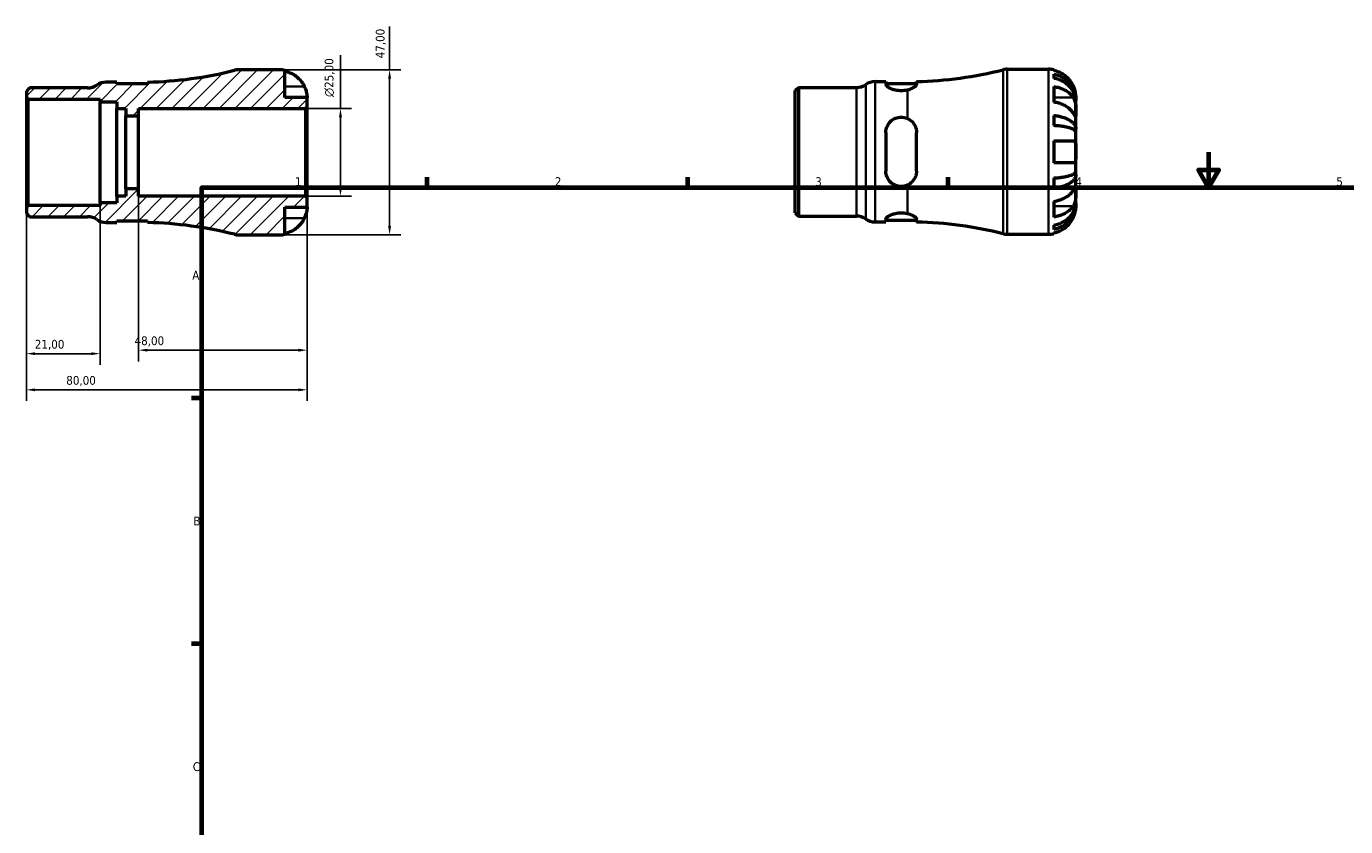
# Model space of a CAD drawing. Header units: millimetres. Extents: x -40 to 665, y 0 to 456.
# Tile 2 of 3: x -40 to 336, y 228 to 456. Entities that reach past the tile are written whole.
import ezdxf

# ---------------------------------------------------------------- set-up
doc = ezdxf.new("R2010")
doc.units = ezdxf.units.MM
for name, color, linetype, lineweight in [('Border (ISO)', 7, 'Continuous', 70), ('Dimension (ISO)', 7, 'Continuous', 25), ('Hatch (ISO)', 7, 'Continuous', 18), ('Visible (ISO)', 7, 'Continuous', 50), ('Visible Narrow (ISO)', 7, 'Continuous', 35)]:
    doc.layers.add(name, color=color, linetype=linetype, lineweight=lineweight)
doc.styles.add('Note Text (ISO)', font='tahoma.ttf')
doc.dimstyles.new('Default (ISO)', dxfattribs={"dimtxt": 2.5, "dimasz": 2.5, "dimexe": 3.175, "dimexo": 0, "dimgap": 0.762, "dimtad": 1, "dimrnd": 1e-08, "dimzin": 0, "dimtxsty": 'Note Text (ISO)', "dimcen": 0.09, "dimdle": 10, "dimclrd": 256, "dimclre": 256, "dimclrt": 232, "dimazin": 0, "dimtfac": 1.40208, "dimtmove": 0, "dimatfit": 3, "dimfxl": 1, "dimtolj": 1, "dimtzin": 0, "dimlwd": -1, "dimlwe": -1, "dimarcsym": 0})

# ---------------------------------------------------------------- blocks, each defined once
blk = doc.blocks.new('Borders Default Border')
at = {"layer": 'Border (ISO)'}
for p, q in [((74.25, 410), (74.25, 412.9)), ((148.5, 410), (148.5, 412.9)), ((222.75, 410), (222.75, 412.9)), ((10, 350), (7.1, 350)), ((10, 280), (7.1, 280))]:
    blk.add_line(p, q, dxfattribs=at)
at = {"layer": 'Border (ISO)', "flags": 128}
for points in [[(297, 420), (297, 410), (294.11, 415), (299.89, 415), (297, 410)], [(10, 10), (10, 410), (584, 410), (584, 10), (10, 10)]]:
    blk.add_lwpolyline(points, dxfattribs=at)
at = {"layer": 'Border (ISO)', "color": 232, "true_color": 0xca0064, "char_height": 2.5, "attachment_point": 7, "style": 'Note Text (ISO)'}
for s, insert in [('1', (36.56, 410.4)), ('2', (110.62, 410.4)), ('3', (184.85, 410.35)), ('4', (259, 410.4)), ('5', (333.39, 410.35)), ('A', (7.29, 383.75)), ('B', (7.59, 313.75)), ('C', (7.43, 243.71))]:
    blk.add_mtext(s, dxfattribs=dict(at, insert=insert))
blk = doc.blocks.new('*D7')
at = {"layer": 'Defpoints', "color": 0, "transparency": 16777216}
for p in [(40, 407.03), (-40, 404.38), (-40, 352.35)]:
    blk.add_point(p, dxfattribs=at)
at = {"layer": 'Dimension (ISO)', "transparency": 16777216}
for p, q in [((40, 407.03), (40, 349.17)), ((-40, 404.38), (-40, 349.17)), ((37.5, 352.35), (-37.5, 352.35))]:
    blk.add_line(p, q, dxfattribs=at)
for points in [[(-37.5, 352.76), (-37.5, 351.93), (-40, 352.35)], [(37.5, 352.76), (37.5, 351.93), (40, 352.35)]]:
    blk.add_solid(points, dxfattribs=at)
at = {"layer": 'Dimension (ISO)', "color": 232, "true_color": 0xca0064, "transparency": 16777216, "insert": (-28.64, 356.29), "char_height": 2.5, "attachment_point": 1, "style": 'Note Text (ISO)'}
blk.add_mtext('\\A1;80,00', dxfattribs=at)
blk = doc.blocks.new('*D8')
at = {"layer": 'Defpoints', "color": 0, "transparency": 16777216}
for p in [(32.12, 443.5), (63.53, 443.5), (32.12, 396.5)]:
    blk.add_point(p, dxfattribs=at)
at = {"layer": 'Dimension (ISO)', "transparency": 16777216}
for p, q in [((63.53, 443.5), (63.53, 455.87)), ((32.12, 443.5), (66.7, 443.5)), ((63.53, 399), (63.53, 441)), ((32.12, 396.5), (66.7, 396.5))]:
    blk.add_line(p, q, dxfattribs=at)
for points in [[(63.11, 441), (63.94, 441), (63.53, 443.5)], [(63.11, 399), (63.94, 399), (63.53, 396.5)]]:
    blk.add_solid(points, dxfattribs=at)
at = {"layer": 'Dimension (ISO)', "color": 232, "true_color": 0xca0064, "transparency": 16777216, "insert": (59.59, 446.76), "char_height": 2.5, "attachment_point": 1, "rotation": 90, "style": 'Note Text (ISO)'}
blk.add_mtext('\\A1;47,00', dxfattribs=at)
blk = doc.blocks.new('*D9')
at = {"layer": 'Defpoints', "color": 0, "transparency": 16777216}
for p in [(39.53, 432.5), (49.53, 432.5), (39.53, 407.5)]:
    blk.add_point(p, dxfattribs=at)
at = {"layer": 'Dimension (ISO)', "transparency": 16777216}
for p, q in [((49.53, 432.5), (49.53, 447.63)), ((39.53, 432.5), (52.7, 432.5)), ((49.53, 410), (49.53, 430)), ((39.53, 407.5), (52.7, 407.5))]:
    blk.add_line(p, q, dxfattribs=at)
for points in [[(49.11, 430), (49.95, 430), (49.53, 432.5)], [(49.11, 410), (49.95, 410), (49.53, 407.5)]]:
    blk.add_solid(points, dxfattribs=at)
at = {"layer": 'Dimension (ISO)', "color": 232, "true_color": 0xca0064, "transparency": 16777216, "insert": (45.01, 435.76), "char_height": 2.5, "attachment_point": 1, "rotation": 90, "style": 'Note Text (ISO)'}
blk.add_mtext('\\A1;\\fAIGDT|b0|i0;\\H2.5000;\\ln\\fTahoma|b0|i0;\\H2.5000;25,00', dxfattribs=at)
blk = doc.blocks.new('*D10')
at = {"layer": 'Defpoints', "color": 0, "transparency": 16777216}
for p in [(-8, 409.58), (40, 407.03), (-8, 363.64)]:
    blk.add_point(p, dxfattribs=at)
at = {"layer": 'Dimension (ISO)', "transparency": 16777216}
for p, q in [((-8, 409.58), (-8, 360.46)), ((40, 407.03), (40, 360.46)), ((37.5, 363.64), (-5.5, 363.64))]:
    blk.add_line(p, q, dxfattribs=at)
for points in [[(-5.5, 364.05), (-5.5, 363.22), (-8, 363.64)], [(37.5, 364.05), (37.5, 363.22), (40, 363.64)]]:
    blk.add_solid(points, dxfattribs=at)
at = {"layer": 'Dimension (ISO)', "color": 232, "true_color": 0xca0064, "transparency": 16777216, "insert": (-9.17, 367.58), "char_height": 2.5, "attachment_point": 1, "style": 'Note Text (ISO)'}
blk.add_mtext('\\A1;48,00', dxfattribs=at)
blk = doc.blocks.new('*D11')
at = {"layer": 'Defpoints', "color": 0, "transparency": 16777216}
for p in [(-40, 404.38), (-19, 405.61), (-40, 362.64)]:
    blk.add_point(p, dxfattribs=at)
at = {"layer": 'Dimension (ISO)', "transparency": 16777216}
for p, q in [((-40, 404.38), (-40, 359.47)), ((-19, 405.61), (-19, 359.47)), ((-21.5, 362.64), (-37.5, 362.64))]:
    blk.add_line(p, q, dxfattribs=at)
for points in [[(-37.5, 363.06), (-37.5, 362.23), (-40, 362.64)], [(-21.5, 363.06), (-21.5, 362.23), (-19, 362.64)]]:
    blk.add_solid(points, dxfattribs=at)
at = {"layer": 'Dimension (ISO)', "color": 232, "true_color": 0xca0064, "transparency": 16777216, "insert": (-37.61, 366.58), "char_height": 2.5, "attachment_point": 1, "style": 'Note Text (ISO)'}
blk.add_mtext('\\A1;21,00', dxfattribs=at)

msp = doc.modelspace()

# ---------------------------------------------------------------- hatches: boundary and pattern name
at = {"layer": 'Hatch (ISO)'}
h = msp.add_hatch(dxfattribs=at)
h.set_pattern_fill('ANSI31', color=256, scale=25.4, style=0)
h.set_pattern_definition([(45, (0, 0), (-2.245064, 2.245064), [])])
edge = h.paths.add_edge_path()
edge.add_line((-40.001, 435.615), (-39.531, 435.145))
edge.add_line((-39.531, 435.145), (-19.001, 435.145))
edge.add_line((-19.001, 435.145), (-19.001, 434.388))
edge.add_line((-19.001, 434.388), (-14.198, 434.388))
edge.add_line((-14.198, 434.388), (-14.198, 432.5))
edge.add_line((-14.198, 432.5), (-11.631, 432.5))
edge.add_line((-11.631, 432.5), (-11.631, 430.417))
edge.add_line((-11.631, 430.417), (-8.001, 430.417))
edge.add_line((-8.001, 430.417), (-8.001, 432.5))
edge.add_line((-8.001, 432.5), (39.529, 432.5))
edge.add_line((39.529, 432.5), (39.999, 432.97))
edge.add_line((39.999, 432.97), (39.999, 435.625))
edge.add_line((39.999, 435.625), (33.699, 435.625))
edge.add_line((33.699, 435.625), (33.699, 443.341))
edge.add_ellipse((32.124, 435.625), major_axis=(1.575, 7.716), ratio=1, start_angle=0, end_angle=11.53696)
edge.add_line((32.124, 443.5), (20.428, 443.5))
edge.add_ellipse((20.428, 438.8), major_axis=(0, 4.7), ratio=1, start_angle=0, end_angle=14.13648)
edge.add_ellipse((-8.001, 551.676), major_axis=(27.281, -108.318), ratio=1, start_angle=347.1732, end_angle=360, ccw=False)
edge.add_line((-5.448, 440.004), (-5.448, 439.475))
edge.add_line((-5.448, 439.475), (-14.198, 439.475))
edge.add_line((-14.198, 439.475), (-14.198, 439.975))
edge.add_line((-14.198, 439.975), (-17.26, 439.975))
edge.add_ellipse((-17.26, 435.275), major_axis=(0, 4.7), ratio=1, start_angle=0, end_angle=34.41151)
edge.add_ellipse((-22.573, 443.03), major_axis=(2.656, -3.878), ratio=1, start_angle=325.58849, end_angle=360, ccw=False)
edge.add_line((-22.573, 438.33), (-39.092, 438.33))
edge.add_line((-39.092, 438.33), (-40.001, 437.421))
edge.add_line((-40.001, 437.421), (-40.001, 435.615))
edge = h.paths.add_edge_path()
edge.add_line((-39.531, 404.854), (-40.001, 404.385))
edge.add_line((-40.001, 404.385), (-40.001, 402.579))
edge.add_line((-40.001, 402.579), (-39.092, 401.67))
edge.add_line((-39.092, 401.67), (-22.573, 401.67))
edge.add_ellipse((-22.573, 396.97), major_axis=(0, 4.7), ratio=1, start_angle=325.58849, end_angle=360, ccw=False)
edge.add_ellipse((-17.26, 404.725), major_axis=(-2.656, -3.877), ratio=1, start_angle=0, end_angle=34.41151)
edge.add_line((-17.26, 400.025), (-14.198, 400.025))
edge.add_line((-14.198, 400.025), (-14.198, 400.525))
edge.add_line((-14.198, 400.525), (-5.448, 400.525))
edge.add_line((-5.448, 400.525), (-5.448, 399.996))
edge.add_ellipse((-8.001, 288.324), major_axis=(2.553, 111.672), ratio=1, start_angle=347.1732, end_angle=360, ccw=False)
edge.add_ellipse((20.428, 401.2), major_axis=(-1.148, -4.558), ratio=1, start_angle=0, end_angle=14.13648)
edge.add_line((20.428, 396.5), (32.124, 396.5))
edge.add_ellipse((32.124, 404.375), major_axis=(0, -7.875), ratio=1, start_angle=0, end_angle=11.53696)
edge.add_line((33.699, 396.659), (33.699, 404.375))
edge.add_line((33.699, 404.375), (39.999, 404.375))
edge.add_line((39.999, 404.375), (39.999, 407.03))
edge.add_line((39.999, 407.03), (39.529, 407.5))
edge.add_line((39.529, 407.5), (-8.001, 407.5))
edge.add_line((-8.001, 407.5), (-8.001, 409.583))
edge.add_line((-8.001, 409.583), (-11.631, 409.583))
edge.add_line((-11.631, 409.583), (-11.631, 407.5))
edge.add_line((-11.631, 407.5), (-14.198, 407.5))
edge.add_line((-14.198, 407.5), (-14.198, 405.612))
edge.add_line((-14.198, 405.612), (-19.001, 405.612))
edge.add_line((-19.001, 405.612), (-19.001, 404.854))
edge.add_line((-19.001, 404.854), (-39.531, 404.854))

# ---------------------------------------------------------------- linework, layer by layer
at = {"layer": 'Visible (ISO)'}
for p, q in [((-14.198, 439.975), (-17.26, 439.975)), ((-14.198, 439.475), (-14.198, 439.975)), ((-5.448, 440.004), (-5.448, 439.475)), ((32.124, 443.5), (20.428, 443.5)), ((33.699, 435.625), (33.699, 443.341)), ((201.916, 440.13), (204.979, 440.13)), ((204.979, 440.13), (204.979, 439.358)), ((213.729, 439.388), (213.729, 440.159)), ((239.604, 443.655), (251.3, 443.655)), ((252.875, 443.496), (252.875, 443.282)), ((252.875, 442.274), (252.875, 441.066)), ((-39.092, 438.33), (-40.001, 437.421)), ((-40.001, 437.421), (-40.001, 435.615)), ((-22.573, 438.33), (-39.092, 438.33)), ((-5.448, 439.475), (-14.198, 439.475)), ((179.175, 437.576), (180.084, 438.485)), ((179.175, 402.734), (179.175, 437.576)), ((180.084, 438.485), (196.604, 438.485)), ((180.084, 438.485), (180.084, 401.825)), ((204.979, 439.63), (213.729, 439.63)), ((252.875, 438.736), (252.875, 434.281)), ((-40.001, 435.615), (-39.531, 435.145)), ((-40.001, 435.615), (-40.001, 404.385)), ((-39.531, 435.145), (-19.001, 435.145)), ((-39.531, 404.854), (-39.531, 435.145)), ((-19.001, 435.145), (-19.001, 434.388)), ((-19.001, 434.388), (-14.198, 434.388)), ((-19.001, 405.612), (-19.001, 434.388)), ((-14.198, 434.388), (-14.198, 432.5)), ((-14.198, 432.5), (-11.631, 432.5)), ((-14.198, 407.5), (-14.198, 432.5)), ((-11.631, 432.5), (-11.631, 430.417)), ((-8.001, 430.417), (-8.001, 432.5)), ((-8.001, 432.5), (39.529, 432.5)), ((39.999, 435.625), (33.699, 435.625)), ((39.529, 432.5), (39.999, 432.97)), ((39.529, 432.5), (39.529, 407.5)), ((39.999, 432.97), (39.999, 435.625)), ((39.999, 407.03), (39.999, 432.97)), ((259.175, 434.774), (259.163, 434.774)), ((259.175, 434.774), (259.175, 435.78)), ((259.175, 434.392), (259.175, 434.774)), ((259.175, 431.203), (259.175, 434.392)), ((-11.631, 430.417), (-8.001, 430.417)), ((-11.631, 409.583), (-11.631, 430.417)), ((-8.001, 409.583), (-8.001, 430.417)), ((252.875, 430.525), (252.875, 427.609)), ((259.175, 426.593), (259.175, 431.203)), ((204.979, 425.655), (204.979, 414.655)), ((213.729, 414.655), (213.729, 425.655)), ((259.175, 426.593), (258.267, 426.593)), ((259.175, 425.669), (259.175, 426.593)), ((259.175, 420.155), (259.175, 425.669)), ((252.875, 423.305), (252.875, 417.005)), ((259.175, 414.64), (259.175, 420.155)), ((259.175, 413.717), (258.267, 413.717)), ((259.175, 413.717), (259.175, 414.64)), ((259.175, 409.106), (259.175, 413.717)), ((252.875, 412.701), (252.875, 409.785)), ((-11.631, 407.5), (-14.198, 407.5)), ((-14.198, 407.5), (-14.198, 405.612)), ((-8.001, 409.583), (-11.631, 409.583)), ((-11.631, 409.583), (-11.631, 407.5)), ((-8.001, 407.5), (-8.001, 409.583)), ((39.529, 407.5), (-8.001, 407.5)), ((39.999, 407.03), (39.529, 407.5)), ((39.999, 404.375), (39.999, 407.03)), ((259.175, 405.918), (259.175, 409.106)), ((-39.531, 404.854), (-40.001, 404.385)), ((-40.001, 404.385), (-40.001, 402.579)), ((-40.001, 402.579), (-39.092, 401.67)), ((-19.001, 404.854), (-39.531, 404.854)), ((-14.198, 405.612), (-19.001, 405.612)), ((-19.001, 405.612), (-19.001, 404.854)), ((33.699, 396.659), (33.699, 404.375)), ((33.699, 404.375), (39.999, 404.375)), ((179.175, 402.734), (180.084, 401.825)), ((252.875, 406.029), (252.875, 401.574)), ((259.175, 405.535), (259.163, 405.535)), ((259.175, 405.535), (259.175, 405.918)), ((259.175, 404.53), (259.175, 405.535)), ((-39.092, 401.67), (-22.573, 401.67)), ((-17.26, 400.025), (-14.198, 400.025)), ((-14.198, 400.025), (-14.198, 400.525)), ((-14.198, 400.525), (-5.448, 400.525)), ((-5.448, 400.525), (-5.448, 399.996)), ((180.084, 401.825), (196.604, 401.825)), ((201.916, 400.18), (204.979, 400.18)), ((204.979, 400.952), (204.979, 400.18)), ((204.979, 400.68), (213.729, 400.68)), ((213.729, 400.151), (213.729, 400.922)), ((252.875, 399.244), (252.875, 398.036)), ((20.428, 396.5), (32.124, 396.5)), ((239.604, 396.655), (251.3, 396.655)), ((252.875, 397.028), (252.875, 396.814))]:
    msp.add_line(p, q, dxfattribs=at)
for centre, radius, start, end in [((-17.26, 435.275), 4.7, 90, 124.41151), ((-8.001, 551.676), 111.701, 271.30968, 284.13648), ((20.428, 438.8), 4.7, 90, 104.13648), ((32.124, 435.625), 7.875, 78.46304, 90), ((201.916, 435.43), 4.7, 90, 124.41151), ((211.175, 551.831), 111.701, 271.30968, 284.13648), ((239.604, 438.955), 4.7, 90, 104.13648), ((251.3, 435.78), 7.875, 78.46304, 90), ((-22.573, 443.03), 4.7, 270, 304.41151), ((196.604, 443.185), 4.7, 270, 304.41151), ((-22.573, 396.97), 4.7, 55.58849, 90), ((-17.26, 404.725), 4.7, 235.58849, 270), ((-8.001, 288.324), 111.701, 75.86352, 88.69032), ((196.604, 397.125), 4.7, 55.58849, 90), ((201.916, 404.88), 4.7, 235.58849, 270), ((211.175, 288.479), 111.701, 75.86352, 88.69032), ((20.428, 401.2), 4.7, 255.86352, 270), ((32.124, 404.375), 7.875, 270, 281.53696), ((239.604, 401.355), 4.7, 255.86352, 270), ((251.3, 404.53), 7.875, 270, 281.53696)]:
    msp.add_arc(centre, radius, start, end, dxfattribs=at)
for points, knots in [([(33.699, 443.127), (34.201, 443.024), (34.691, 442.869), (35.574, 442.501), (36.046, 442.253), (36.926, 441.661), (37.335, 441.318), (38.023, 440.625), (38.366, 440.211), (38.874, 439.445), (39.063, 439.108), (39.221, 438.775)], [0.14941001, 0.14941001, 0.14941001, 0.14941001, 0.29044502, 0.29044502, 0.43634177, 0.43634177, 0.58223851, 0.58223851, 0.72934673, 0.72934673, 0.83526259, 0.83526259, 0.83526259, 0.83526259]), ([(258.398, 438.93), (258.24, 439.263), (258.051, 439.6), (257.543, 440.366), (257.2, 440.78), (256.511, 441.473), (256.103, 441.816), (255.222, 442.407), (254.751, 442.656), (253.868, 443.024), (253.377, 443.179), (252.875, 443.282)], [3.89239507, 3.89239507, 3.89239507, 3.89239507, 3.99831093, 3.99831093, 4.14541915, 4.14541915, 4.2913159, 4.2913159, 4.43721264, 4.43721264, 4.57824766, 4.57824766, 4.57824766, 4.57824766]), ([(252.875, 442.274), (253.381, 442.174), (253.874, 442.023), (254.76, 441.667), (255.231, 441.427), (256.112, 440.857), (256.521, 440.526), (257.209, 439.859), (257.551, 439.461), (258.14, 438.606), (258.388, 438.147), (258.761, 437.274), (258.92, 436.778), (259.127, 435.765), (259.175, 435.248), (259.175, 434.774)], [0.1494024, 0.1494024, 0.1494024, 0.1494024, 0.2912498, 0.2912498, 0.4370651, 0.4370651, 0.5828803, 0.5828803, 0.7290354, 0.7290354, 0.8751905, 0.8751905, 1.0219149, 1.0219149, 1.1686392, 1.1686392, 1.1686392, 1.1686392]), ([(259.175, 434.392), (259.175, 434.813), (259.127, 435.273), (258.92, 436.175), (258.761, 436.616), (258.388, 437.394), (258.14, 437.801), (257.551, 438.563), (257.209, 438.917), (256.521, 439.51), (256.112, 439.805), (255.231, 440.313), (254.76, 440.526), (253.874, 440.843), (253.381, 440.977), (252.875, 441.066)], [3.5133937, 3.5133937, 3.5133937, 3.5133937, 3.6601181, 3.6601181, 3.8068425, 3.8068425, 3.9529976, 3.9529976, 4.0991526, 4.0991526, 4.2449679, 4.2449679, 4.3907831, 4.3907831, 4.5326305, 4.5326305, 4.5326305, 4.5326305]), ([(39.221, 438.775), (39.283, 438.644), (39.342, 438.512), (39.478, 438.186), (39.551, 437.994), (39.682, 437.605), (39.739, 437.41), (39.854, 436.961), (39.9, 436.719), (39.972, 436.235), (39.987, 436.018), (40.001, 435.708), (39.999, 435.625), (39.999, 435.625)], [-0.50816407, -0.50816407, -0.50816407, -0.50816407, -0.46460526, -0.46460526, -0.40154747, -0.40154747, -0.3356183, -0.3356183, -0.24286964, -0.24286964, -0.12490659, -0.12490659, 0, 0, 0, 0]), ([(211.175, 437.738), (211.124, 437.726), (211.071, 437.713), (210.489, 437.583), (209.906, 437.518), (209.354, 437.518), (208.801, 437.518), (208.218, 437.583), (207.159, 437.82), (206.681, 437.99), (205.903, 438.353), (205.558, 438.573), (205.095, 438.994), (204.979, 439.195), (204.979, 439.358)], [-0.18241559, -0.18241559, -0.18241559, -0.18241559, -0.16587042, -0.16587042, 0, 0, 0, 0.16587042, 0.16587042, 0.33174084, 0.33174084, 0.50893176, 0.50893176, 0.68612268, 0.68612268, 0.68612268, 0.68612268]), ([(213.729, 439.388), (213.729, 439.352), (213.723, 439.315), (213.7, 439.233), (213.681, 439.188), (213.603, 439.046), (213.523, 438.945), (213.187, 438.618), (212.84, 438.381), (212.043, 438.002), (211.633, 437.851), (211.175, 437.738)], [-0.5255919, -0.5255919, -0.5255919, -0.5255919, -0.48629128, -0.48629128, -0.44232961, -0.44232961, -0.35095179, -0.35095179, -0.15467494, -0.15467494, -0.00002452, -0.00002452, -0.00002452, -0.00002452]), ([(252.875, 438.736), (253.377, 438.663), (253.868, 438.553), (254.751, 438.293), (255.222, 438.117), (256.103, 437.699), (256.511, 437.456), (257.2, 436.967), (257.543, 436.674), (258.051, 436.132), (258.24, 435.894), (258.398, 435.658)], [0.14941001, 0.14941001, 0.14941001, 0.14941001, 0.29044502, 0.29044502, 0.43634177, 0.43634177, 0.58223851, 0.58223851, 0.72934673, 0.72934673, 0.83526259, 0.83526259, 0.83526259, 0.83526259]), ([(259.175, 435.78), (259.175, 435.78), (259.176, 435.803), (259.174, 435.897), (259.173, 435.971), (259.159, 436.24), (259.139, 436.483), (259.054, 436.994), (259.004, 437.231), (258.886, 437.668), (258.827, 437.859), (258.691, 438.248), (258.613, 438.446), (258.486, 438.739), (258.443, 438.835), (258.398, 438.93)], [-2.17667965, -2.17667965, -2.17667965, -2.17667965, -2.11086653, -2.11086653, -2.04055216, -2.04055216, -1.91738302, -1.91738302, -1.82942275, -1.82942275, -1.76558177, -1.76558177, -1.70117883, -1.70117883, -1.66961913, -1.66961913, -1.66961913, -1.66961913]), ([(258.398, 431.203), (258.24, 431.439), (258.051, 431.677), (257.543, 432.219), (257.2, 432.512), (256.511, 433.002), (256.103, 433.244), (255.222, 433.662), (254.751, 433.838), (253.868, 434.098), (253.377, 434.208), (252.875, 434.281)], [3.89239507, 3.89239507, 3.89239507, 3.89239507, 3.99831093, 3.99831093, 4.14541915, 4.14541915, 4.2913159, 4.2913159, 4.43721264, 4.43721264, 4.57824766, 4.57824766, 4.57824766, 4.57824766]), ([(258.398, 435.658), (258.456, 435.572), (258.511, 435.48), (258.647, 435.225), (258.723, 435.053), (258.858, 434.68), (258.916, 434.479), (259.03, 433.98), (259.077, 433.679), (259.148, 432.983), (259.164, 432.595), (259.177, 431.847), (259.175, 431.498), (259.175, 431.203)], [-0.50766593, -0.50766593, -0.50766593, -0.50766593, -0.46718991, -0.46718991, -0.40200215, -0.40200215, -0.33506637, -0.33506637, -0.24300458, -0.24300458, -0.12488859, -0.12488859, 0, 0, 0, 0]), ([(204.979, 425.655), (204.979, 426.223), (205.095, 426.82), (205.558, 427.909), (205.903, 428.403), (206.681, 429.158), (207.159, 429.483), (208.218, 429.919), (208.801, 430.03), (209.906, 430.03), (210.489, 429.919), (211.071, 429.679), (211.124, 429.656), (211.175, 429.632)], [0.6657302, 0.6657302, 0.6657302, 0.6657302, 0.84292112, 0.84292112, 1.02011204, 1.02011204, 1.18598246, 1.18598246, 1.35185288, 1.35185288, 1.5177233, 1.5177233, 1.53426847, 1.53426847, 1.53426847, 1.53426847]), ([(211.175, 429.632), (211.701, 429.392), (212.165, 429.053), (212.954, 428.21), (213.267, 427.699), (213.568, 426.864), (213.64, 426.578), (213.713, 426.077), (213.729, 425.867), (213.729, 425.655)], [-0.52714959, -0.52714959, -0.52714959, -0.52714959, -0.3487918, -0.3487918, -0.1594388, -0.1594388, -0.06613677, -0.06613677, 0, 0, 0, 0]), ([(252.875, 430.525), (253.381, 430.472), (253.874, 430.393), (254.76, 430.207), (255.231, 430.081), (256.112, 429.782), (256.521, 429.608), (257.209, 429.259), (257.551, 429.05), (258.14, 428.602), (258.388, 428.361), (258.761, 427.903), (258.92, 427.644), (259.127, 427.113), (259.175, 426.841), (259.175, 426.593)], [0.1494024, 0.1494024, 0.1494024, 0.1494024, 0.2912498, 0.2912498, 0.4370651, 0.4370651, 0.5828803, 0.5828803, 0.7290354, 0.7290354, 0.8751905, 0.8751905, 1.0219149, 1.0219149, 1.1686392, 1.1686392, 1.1686392, 1.1686392]), ([(259.175, 431.203), (259.175, 431.048), (259.176, 430.909), (259.174, 430.661), (259.173, 430.555), (259.16, 430.357), (259.145, 430.292), (259.081, 430.273), (259.033, 430.311), (258.916, 430.452), (258.858, 430.531), (258.723, 430.723), (258.647, 430.833), (258.511, 431.035), (258.456, 431.117), (258.398, 431.203)], [0, 0, 0, 0, 0.06608139, 0.06608139, 0.13667451, 0.13667451, 0.23873403, 0.23873403, 0.33457773, 0.33457773, 0.40157847, 0.40157847, 0.46685307, 0.46685307, 0.50745344, 0.50745344, 0.50745344, 0.50745344]), ([(259.175, 425.669), (259.175, 425.792), (259.127, 425.926), (258.92, 426.188), (258.761, 426.316), (258.388, 426.542), (258.14, 426.66), (257.551, 426.881), (257.209, 426.984), (256.521, 427.157), (256.112, 427.242), (255.231, 427.39), (254.76, 427.452), (253.874, 427.544), (253.381, 427.583), (252.875, 427.609)], [3.5133937, 3.5133937, 3.5133937, 3.5133937, 3.6601181, 3.6601181, 3.8068425, 3.8068425, 3.9529976, 3.9529976, 4.0991526, 4.0991526, 4.2449679, 4.2449679, 4.3907831, 4.3907831, 4.5326305, 4.5326305, 4.5326305, 4.5326305]), ([(252.875, 423.305), (253.377, 423.305), (253.868, 423.305), (254.751, 423.305), (255.222, 423.305), (256.103, 423.305), (256.511, 423.305), (257.2, 423.305), (257.543, 423.305), (258.051, 423.305), (258.24, 423.305), (258.398, 423.305)], [0.14941001, 0.14941001, 0.14941001, 0.14941001, 0.29044502, 0.29044502, 0.43634177, 0.43634177, 0.58223851, 0.58223851, 0.72934673, 0.72934673, 0.83526259, 0.83526259, 0.83526259, 0.83526259]), ([(258.398, 423.305), (258.46, 423.305), (258.519, 423.297), (258.655, 423.256), (258.727, 423.213), (258.859, 423.087), (258.916, 423.002), (259.03, 422.748), (259.077, 422.561), (259.149, 422.059), (259.164, 421.729), (259.177, 420.983), (259.175, 420.571), (259.175, 420.155)], [-0.50816407, -0.50816407, -0.50816407, -0.50816407, -0.46460526, -0.46460526, -0.40154747, -0.40154747, -0.3356183, -0.3356183, -0.24286964, -0.24286964, -0.12490659, -0.12490659, 0, 0, 0, 0]), ([(259.175, 420.155), (259.175, 419.936), (259.176, 419.717), (259.174, 419.273), (259.173, 419.05), (259.159, 418.464), (259.139, 418.13), (259.054, 417.653), (259.004, 417.487), (258.886, 417.261), (258.827, 417.186), (258.691, 417.073), (258.613, 417.036), (258.486, 417.009), (258.443, 417.005), (258.398, 417.005)], [-2.17667965, -2.17667965, -2.17667965, -2.17667965, -2.11086653, -2.11086653, -2.04055216, -2.04055216, -1.91738302, -1.91738302, -1.82942275, -1.82942275, -1.76558177, -1.76558177, -1.70117883, -1.70117883, -1.66961913, -1.66961913, -1.66961913, -1.66961913]), ([(211.175, 410.677), (211.124, 410.654), (211.071, 410.631), (210.489, 410.391), (209.906, 410.28), (209.354, 410.28), (208.801, 410.28), (208.218, 410.391), (207.159, 410.827), (206.681, 411.151), (205.903, 411.907), (205.558, 412.401), (205.095, 413.49), (204.979, 414.087), (204.979, 414.655)], [-0.18241559, -0.18241559, -0.18241559, -0.18241559, -0.16587042, -0.16587042, 0, 0, 0, 0.16587042, 0.16587042, 0.33174084, 0.33174084, 0.50893176, 0.50893176, 0.68612268, 0.68612268, 0.68612268, 0.68612268]), ([(213.729, 414.655), (213.729, 414.529), (213.723, 414.403), (213.7, 414.138), (213.681, 413.999), (213.603, 413.576), (213.523, 413.299), (213.187, 412.459), (212.84, 411.94), (212.043, 411.17), (211.633, 410.887), (211.175, 410.677)], [-0.5255919, -0.5255919, -0.5255919, -0.5255919, -0.48629128, -0.48629128, -0.44232961, -0.44232961, -0.35095179, -0.35095179, -0.15467494, -0.15467494, -0.00002452, -0.00002452, -0.00002452, -0.00002452]), ([(258.398, 417.005), (258.24, 417.005), (258.051, 417.005), (257.543, 417.005), (257.2, 417.005), (256.511, 417.005), (256.103, 417.005), (255.222, 417.005), (254.751, 417.005), (253.868, 417.005), (253.377, 417.005), (252.875, 417.005)], [3.89239507, 3.89239507, 3.89239507, 3.89239507, 3.99831093, 3.99831093, 4.14541915, 4.14541915, 4.2913159, 4.2913159, 4.43721264, 4.43721264, 4.57824766, 4.57824766, 4.57824766, 4.57824766]), ([(252.875, 412.701), (253.381, 412.727), (253.874, 412.766), (254.76, 412.858), (255.231, 412.92), (256.112, 413.068), (256.521, 413.153), (257.209, 413.326), (257.551, 413.428), (258.14, 413.65), (258.388, 413.768), (258.761, 413.994), (258.92, 414.122), (259.127, 414.384), (259.175, 414.518), (259.175, 414.64)], [0.1494024, 0.1494024, 0.1494024, 0.1494024, 0.2912498, 0.2912498, 0.4370651, 0.4370651, 0.5828803, 0.5828803, 0.7290354, 0.7290354, 0.8751905, 0.8751905, 1.0219149, 1.0219149, 1.1686392, 1.1686392, 1.1686392, 1.1686392]), ([(259.175, 413.717), (259.175, 413.468), (259.127, 413.197), (258.92, 412.666), (258.761, 412.406), (258.388, 411.948), (258.14, 411.708), (257.551, 411.26), (257.209, 411.051), (256.521, 410.702), (256.112, 410.528), (255.231, 410.229), (254.76, 410.103), (253.874, 409.917), (253.381, 409.838), (252.875, 409.785)], [3.5133937, 3.5133937, 3.5133937, 3.5133937, 3.6601181, 3.6601181, 3.8068425, 3.8068425, 3.9529976, 3.9529976, 4.0991526, 4.0991526, 4.2449679, 4.2449679, 4.3907831, 4.3907831, 4.5326305, 4.5326305, 4.5326305, 4.5326305]), ([(258.398, 409.106), (258.456, 409.193), (258.511, 409.275), (258.647, 409.476), (258.723, 409.587), (258.858, 409.779), (258.916, 409.857), (259.03, 409.995), (259.077, 410.034), (259.148, 410.021), (259.164, 409.942), (259.177, 409.634), (259.175, 409.401), (259.175, 409.106)], [-0.50766593, -0.50766593, -0.50766593, -0.50766593, -0.46718991, -0.46718991, -0.40200215, -0.40200215, -0.33506637, -0.33506637, -0.24300458, -0.24300458, -0.12488859, -0.12488859, 0, 0, 0, 0]), ([(252.875, 406.029), (253.377, 406.102), (253.868, 406.212), (254.751, 406.472), (255.222, 406.647), (256.103, 407.066), (256.511, 407.308), (257.2, 407.798), (257.543, 408.091), (258.051, 408.633), (258.24, 408.871), (258.398, 409.106)], [0.14941001, 0.14941001, 0.14941001, 0.14941001, 0.29044502, 0.29044502, 0.43634177, 0.43634177, 0.58223851, 0.58223851, 0.72934673, 0.72934673, 0.83526259, 0.83526259, 0.83526259, 0.83526259]), ([(259.175, 409.106), (259.175, 408.951), (259.176, 408.779), (259.174, 408.397), (259.173, 408.186), (259.16, 407.646), (259.145, 407.311), (259.081, 406.655), (259.033, 406.342), (258.916, 405.831), (258.858, 405.63), (258.723, 405.257), (258.647, 405.086), (258.511, 404.83), (258.456, 404.738), (258.398, 404.652)], [0, 0, 0, 0, 0.06608139, 0.06608139, 0.13667451, 0.13667451, 0.23873403, 0.23873403, 0.33457773, 0.33457773, 0.40157847, 0.40157847, 0.46685307, 0.46685307, 0.50745344, 0.50745344, 0.50745344, 0.50745344]), ([(39.999, 404.375), (39.999, 404.375), (39.999, 404.352), (39.998, 404.258), (39.997, 404.184), (39.983, 403.914), (39.963, 403.672), (39.878, 403.161), (39.828, 402.924), (39.709, 402.487), (39.651, 402.296), (39.514, 401.907), (39.437, 401.709), (39.31, 401.416), (39.266, 401.32), (39.221, 401.225)], [-2.17667965, -2.17667965, -2.17667965, -2.17667965, -2.11086653, -2.11086653, -2.04055216, -2.04055216, -1.91738302, -1.91738302, -1.82942275, -1.82942275, -1.76558177, -1.76558177, -1.70117883, -1.70117883, -1.66961913, -1.66961913, -1.66961913, -1.66961913]), ([(204.979, 400.952), (204.979, 401.115), (205.095, 401.315), (205.558, 401.737), (205.903, 401.957), (206.681, 402.32), (207.159, 402.49), (208.218, 402.727), (208.801, 402.792), (209.906, 402.792), (210.489, 402.727), (211.071, 402.597), (211.124, 402.584), (211.175, 402.572)], [0.6657302, 0.6657302, 0.6657302, 0.6657302, 0.84292112, 0.84292112, 1.02011204, 1.02011204, 1.18598246, 1.18598246, 1.35185288, 1.35185288, 1.5177233, 1.5177233, 1.53426847, 1.53426847, 1.53426847, 1.53426847]), ([(211.175, 402.572), (211.701, 402.442), (212.165, 402.261), (212.954, 401.855), (213.267, 401.629), (213.568, 401.311), (213.64, 401.21), (213.713, 401.047), (213.729, 400.982), (213.729, 400.922)], [-0.52714959, -0.52714959, -0.52714959, -0.52714959, -0.3487918, -0.3487918, -0.1594388, -0.1594388, -0.06613677, -0.06613677, 0, 0, 0, 0]), ([(252.875, 399.244), (253.381, 399.333), (253.874, 399.467), (254.76, 399.784), (255.231, 399.997), (256.112, 400.505), (256.521, 400.8), (257.209, 401.393), (257.551, 401.747), (258.14, 402.508), (258.388, 402.916), (258.761, 403.694), (258.92, 404.135), (259.127, 405.036), (259.175, 405.497), (259.175, 405.918)], [0.1494024, 0.1494024, 0.1494024, 0.1494024, 0.2912498, 0.2912498, 0.4370651, 0.4370651, 0.5828803, 0.5828803, 0.7290354, 0.7290354, 0.8751905, 0.8751905, 1.0219149, 1.0219149, 1.1686392, 1.1686392, 1.1686392, 1.1686392]), ([(259.175, 405.535), (259.175, 405.062), (259.127, 404.545), (258.92, 403.532), (258.761, 403.036), (258.388, 402.163), (258.14, 401.704), (257.551, 400.848), (257.209, 400.451), (256.521, 399.784), (256.112, 399.453), (255.231, 398.882), (254.76, 398.643), (253.874, 398.287), (253.381, 398.136), (252.875, 398.036)], [3.5133937, 3.5133937, 3.5133937, 3.5133937, 3.6601181, 3.6601181, 3.8068425, 3.8068425, 3.9529976, 3.9529976, 4.0991526, 4.0991526, 4.2449679, 4.2449679, 4.3907831, 4.3907831, 4.5326305, 4.5326305, 4.5326305, 4.5326305]), ([(258.398, 404.652), (258.24, 404.416), (258.051, 404.178), (257.543, 403.636), (257.2, 403.343), (256.511, 402.853), (256.103, 402.611), (255.222, 402.193), (254.751, 402.017), (253.868, 401.757), (253.377, 401.647), (252.875, 401.574)], [3.89239507, 3.89239507, 3.89239507, 3.89239507, 3.99831093, 3.99831093, 4.14541915, 4.14541915, 4.2913159, 4.2913159, 4.43721264, 4.43721264, 4.57824766, 4.57824766, 4.57824766, 4.57824766]), ([(258.398, 401.38), (258.46, 401.511), (258.519, 401.643), (258.655, 401.969), (258.727, 402.161), (258.859, 402.55), (258.916, 402.745), (259.03, 403.194), (259.077, 403.436), (259.149, 403.919), (259.164, 404.137), (259.177, 404.447), (259.175, 404.53), (259.175, 404.53)], [-0.50816407, -0.50816407, -0.50816407, -0.50816407, -0.46460526, -0.46460526, -0.40154747, -0.40154747, -0.3356183, -0.3356183, -0.24286964, -0.24286964, -0.12490659, -0.12490659, 0, 0, 0, 0]), ([(39.221, 401.225), (39.063, 400.892), (38.874, 400.555), (38.366, 399.789), (38.023, 399.375), (37.335, 398.682), (36.926, 398.339), (36.046, 397.747), (35.574, 397.499), (34.691, 397.131), (34.201, 396.976), (33.699, 396.873)], [3.89239507, 3.89239507, 3.89239507, 3.89239507, 3.99831093, 3.99831093, 4.14541915, 4.14541915, 4.2913159, 4.2913159, 4.43721264, 4.43721264, 4.57824766, 4.57824766, 4.57824766, 4.57824766]), ([(252.875, 397.028), (253.377, 397.131), (253.868, 397.286), (254.751, 397.654), (255.222, 397.902), (256.103, 398.494), (256.511, 398.837), (257.2, 399.529), (257.543, 399.944), (258.051, 400.71), (258.24, 401.047), (258.398, 401.38)], [0.14941001, 0.14941001, 0.14941001, 0.14941001, 0.29044502, 0.29044502, 0.43634177, 0.43634177, 0.58223851, 0.58223851, 0.72934673, 0.72934673, 0.83526259, 0.83526259, 0.83526259, 0.83526259])]:
    msp.add_open_spline(points, degree=3, knots=knots, dxfattribs=at)
at = {"layer": 'Visible Narrow (ISO)'}
for p, q in [((238.456, 397.085), (238.456, 443.225)), ((239.604, 443.366), (239.604, 396.944)), ((251.3, 396.944), (251.3, 443.366)), ((38.945, 438.775), (33.975, 438.775)), ((196.604, 402.051), (196.604, 438.259)), ((199.26, 401.238), (199.26, 439.072)), ((201.916, 439.884), (201.916, 400.426)), ((211.175, 430.14), (211.175, 437.455)), ((258.122, 435.658), (253.152, 435.658)), ((211.175, 402.855), (211.175, 410.17)), ((258.122, 404.652), (253.152, 404.652)), ((38.945, 401.225), (33.975, 401.225))]:
    msp.add_line(p, q, dxfattribs=at)

# ---------------------------------------------------------------- block references
msp.add_blockref('Borders Default Border', (0, 0))

# ---------------------------------------------------------------- dimensions: what is measured, and where the dimension line sits
at = {"layer": 'Dimension (ISO)'}
for base, p1, p2, angle, override, picture, middle in [((63.525, 443.5), (32.124, 396.5), (32.124, 443.5), 270, {"dimdec": 2, "dimtp": 0, "dimtm": 0, "dimtdec": 2, "dimtofl": 0, "dimatfit": 2}, '*D8', (63.525, 450.933)), ((-40.001, 352.346), (39.999, 407.03), (-40.001, 404.385), 180, {"dimdec": 2, "dimtp": 0, "dimtm": 0, "dimtdec": 2, "dimtofl": 0, "dimatfit": 1}, '*D7', (-24.501, 352.346)), ((-8.001, 363.635), (39.999, 407.03), (-8.001, 409.583), 180, {"dimdec": 2, "dimtp": 0, "dimtm": 0, "dimtdec": 2, "dimtofl": 0, "dimatfit": 1}, '*D10', (-5.001, 363.635)), ((-40.001, 362.642), (-19.001, 405.612), (-40.001, 404.385), 180, {"dimdec": 2, "dimtp": 0, "dimtm": 0, "dimtdec": 2, "dimtofl": 0, "dimatfit": 1}, '*D11', (-33.501, 362.642))]:
    dim = msp.add_linear_dim(base=base, p1=p1, p2=p2, angle=angle, dimstyle='Default (ISO)', override=override, dxfattribs=at)
    dim.commit()
    dim.dimension.update_dxf_attribs({"geometry": picture, "text_midpoint": middle, "dimtype": 160})
dim = msp.add_linear_dim(base=(49.529, 432.5), p1=(39.529, 407.5), p2=(39.529, 432.5), angle=90, text='\\fAIGDT|b0|i0;\\H2.5000;\\ln\\fTahoma|b0|i0;\\H2.5000;<>', dimstyle='Default (ISO)', override={"dimdec": 2, "dimtp": 0, "dimtm": 0, "dimtdec": 2, "dimtofl": 0, "dimatfit": 2}, dxfattribs=at)
dim.commit()
dim.dimension.update_dxf_attribs({"geometry": '*D9', "text_midpoint": (49.529, 441.317), "dimtype": 160})

doc.saveas('drawing.dxf')
